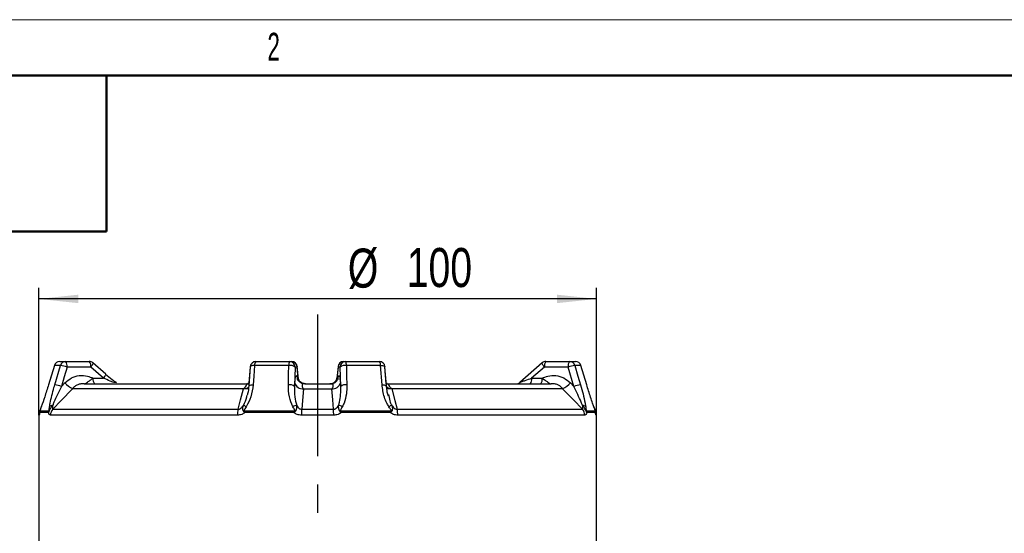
# Model space of a CAD drawing. Header units: millimetres. Extents: x 0 to 420, y 0 to 297.
# Tile 5 of 15: x 82 to 170, y 251 to 297. Entities that reach past the tile are written whole.
import ezdxf

# ---------------------------------------------------------------- set-up
doc = ezdxf.new("R2010")
doc.units = ezdxf.units.MM
doc.linetypes.add('CENTERX2', pattern=[20.32, 12.7, -2.54, 2.54, -2.54])
doc.layers.add('ОСЕВЫЕ', color=7, linetype='Continuous')
doc.layers.add('ОСНОВНОЙ', color=7, linetype='Continuous', lineweight=25)
doc.styles.add('SLDTEXTSTYLE0', font='TXT', dxfattribs={"width": 0.605, "bigfont": 'bigfont'})
doc.styles.add('SLDTEXTSTYLE2', font='TXT', dxfattribs={"width": 0.605})
doc.styles.add('SLDTEXTSTYLE4', font='TXT', dxfattribs={"width": 0.75})
doc.dimstyles.new('SLDDIMSTYLE0', dxfattribs={"dimtxt": 3.5, "dimasz": 3.556, "dimexe": 0, "dimexo": 0.0625, "dimgap": 0.875, "dimtad": 1, "dimdec": 0, "dimlfac": 2, "dimrnd": 1e-09, "dimzin": 12, "dimdsep": 46, "dimtxsty": 'SLDTEXTSTYLE4', "dimsah": 1, "dimcen": 0.09, "dimadec": 0, "dimazin": 3, "dimtfac": 1, "dimtdec": 0, "dimtofl": 0, "dimtmove": 0, "dimatfit": 3, "dimfxl": 0, "dimfrac": 2, "dimtolj": 1, "dimtzin": 12, "dimarcsym": 0})

# ---------------------------------------------------------------- blocks, each defined once
blk = doc.blocks.new('_D_3')
at = {"layer": 'ОСЕВЫЕ'}
for p, q in [((83.923, 261.541), (83.923, 272.965)), ((133.923, 261.541), (133.923, 272.965)), ((133.923, 271.965), (83.923, 271.965))]:
    blk.add_line(p, q, dxfattribs=at)
for points in [[(83.923, 271.965), (87.479, 271.584), (87.479, 272.346)], [(133.923, 271.965), (130.367, 272.346), (130.367, 271.584)]]:
    blk.add_solid(points, dxfattribs=at)
at = {"layer": 'ОСЕВЫЕ', "char_height": 3.5, "attachment_point": 1, "style": 'SLDTEXTSTYLE4'}
for s, insert in [('%%c', (111.635, 276.477)), ('100', (116.913, 276.53))]:
    blk.add_mtext(s, dxfattribs=dict(at, insert=insert))

msp = doc.modelspace()

# ---------------------------------------------------------------- linework, layer by layer
at = {"color": 7, "linetype": 'Continuous', "lineweight": 18}
msp.add_line((0, 297), (420, 297), dxfattribs=at)
at = {"color": 7, "linetype": 'Continuous', "lineweight": 50}
for p, q in [((415, 292), (20, 292)), ((90, 278), (90, 292)), ((20, 278), (90, 278))]:
    msp.add_line(p, q, dxfattribs=at)
at = {"color": 7, "linetype": 'Continuous', "lineweight": 25}
for p, q in [((85.328, 265.997), (84.801, 264.268)), ((85.328, 265.997), (84.801, 264.268)), ((85.872, 265.998), (85.331, 265.998)), ((85.362, 264.269), (85.872, 265.998)), ((85.806, 266.352), (86.337, 266.352)), ((86.337, 266.352), (88.46, 266.352)), ((88.589, 265.852), (86.466, 265.852)), ((89.737, 264.852), (88.589, 265.852)), ((89.936, 265.229), (88.788, 266.229)), ((102.891, 265.891), (102.754, 264.162)), ((102.891, 265.891), (102.773, 264.41)), ((106.347, 265.998), (103.275, 265.998)), ((103.389, 266.352), (106.399, 266.352)), ((106.399, 266.352), (106.591, 266.352)), ((106.897, 265.852), (106.851, 264.122)), ((107.089, 265.852), (106.897, 265.852)), ((107.191, 264.903), (107.088, 265.903)), ((107.202, 264.805), (107.088, 265.903)), ((107.192, 264.852), (107.089, 265.852)), ((110.759, 265.903), (110.645, 264.805)), ((110.758, 265.852), (110.655, 264.852)), ((110.95, 265.852), (110.758, 265.852)), ((110.996, 264.122), (110.95, 265.852)), ((111.256, 266.352), (111.448, 266.352)), ((111.448, 266.352), (114.458, 266.352)), ((114.572, 265.998), (111.5, 265.998)), ((114.709, 264.269), (114.572, 265.998)), ((115.093, 264.162), (114.956, 265.891)), ((115.078, 264.352), (114.956, 265.891)), ((129.058, 266.229), (127.046, 264.475)), ((129.058, 266.229), (127.048, 264.477)), ((129.258, 265.852), (128.11, 264.852)), ((131.381, 265.852), (129.258, 265.852)), ((129.387, 266.352), (131.51, 266.352)), ((131.891, 264.122), (131.381, 265.852)), ((131.51, 266.352), (132.041, 266.352)), ((132.516, 265.998), (131.975, 265.998)), ((133.043, 264.269), (132.516, 265.998)), ((133.046, 264.268), (132.519, 265.997)), ((88.799, 264.852), (89.737, 264.852)), ((107.108, 264.852), (107.192, 264.852)), ((107.115, 264.756), (107.108, 264.852)), ((107.191, 264.903), (107.192, 264.852)), ((110.655, 264.852), (110.739, 264.852)), ((128.11, 264.852), (129.048, 264.852)), ((84.801, 264.268), (84.804, 264.269)), ((85.956, 264.122), (86.265, 264.443)), ((102.281, 263.912), (86.967, 263.912)), ((87.997, 264.352), (102.54, 264.352)), ((102.721, 263.912), (102.281, 263.912)), ((102.773, 264.41), (102.675, 264.38)), ((106.851, 264.122), (106.879, 264.443)), ((107.655, 263.912), (110.191, 263.912)), ((107.71, 264.367), (107.704, 264.368)), ((107.765, 264.352), (110.082, 264.352)), ((110.147, 264.352), (110.238, 264.36)), ((110.968, 264.443), (110.996, 264.122)), ((115.172, 264.383), (115.073, 264.411)), ((115.566, 263.912), (115.141, 263.912)), ((115.307, 264.352), (129.85, 264.352)), ((130.88, 263.912), (115.566, 263.912)), ((131.582, 264.443), (131.891, 264.122)), ((133.043, 264.269), (133.046, 264.268)), ((115.265, 263.388), (115.297, 263.263)), ((84.164, 262.32), (84.158, 262.298)), ((133.689, 262.298), (133.683, 262.32)), ((83.923, 261.541), (83.923, 244.852)), ((84.788, 261.777), (84.014, 261.777)), ((84.036, 261.923), (84.809, 261.923)), ((101.74, 261.541), (84.978, 261.541)), ((85.188, 262.071), (101.803, 262.071)), ((106.793, 261.777), (102.406, 261.777)), ((102.411, 261.923), (106.795, 261.923)), ((110.363, 261.541), (107.484, 261.541)), ((107.496, 262.071), (110.351, 262.071)), ((111.052, 261.923), (115.435, 261.923)), ((115.441, 261.777), (111.054, 261.777)), ((116.044, 262.071), (132.659, 262.071)), ((132.869, 261.541), (116.107, 261.541)), ((133.038, 261.923), (133.811, 261.923)), ((133.833, 261.777), (133.059, 261.777)), ((133.767, 262.087), (133.798, 262)), ((133.923, 244.852), (133.923, 261.541))]:
    msp.add_line(p, q, dxfattribs=at)
at = {"color": 8, "linetype": 'Continuous', "lineweight": 25}
for p, q in [((85.328, 265.997), (85.331, 265.998)), ((107.088, 265.903), (107.089, 265.852)), ((110.759, 265.903), (110.758, 265.852)), ((132.516, 265.998), (132.519, 265.997)), ((110.658, 264.802), (110.655, 264.852)), ((110.739, 264.852), (110.731, 264.751)), ((110.157, 264.352), (110.242, 264.359)), ((83.965, 261.541), (83.923, 261.541)), ((133.923, 261.541), (133.882, 261.541))]:
    msp.add_line(p, q, dxfattribs=at)
at = {"color": 7, "linetype": 'Continuous', "lineweight": 25, "flags": 128}
for points in [[(85.331, 265.998), (85.039, 265.042), (84.804, 264.269)], [(86.466, 265.852), (86.208, 264.977), (85.956, 264.122)], [(103.275, 265.998), (103.199, 265.042), (103.138, 264.269)], [(106.301, 264.269), (106.327, 265.225), (106.347, 265.998)], [(111.5, 265.998), (111.525, 265.042), (111.546, 264.269)], [(131.975, 265.998), (132.257, 265.042), (132.485, 264.269)], [(86.967, 263.912), (85.942, 262.852), (85.188, 262.071)], [(90.655, 264.469), (90.692, 264.49), (90.728, 264.504), (90.762, 264.513), (90.793, 264.516), (90.821, 264.513), (90.845, 264.504), (90.866, 264.49), (90.883, 264.469)], [(101.803, 262.071), (102.022, 262.912), (102.281, 263.912)], [(107.655, 263.912), (107.564, 262.852), (107.496, 262.071)], [(110.351, 262.071), (110.278, 262.912), (110.191, 263.912)], [(115.566, 263.912), (115.841, 262.852), (116.044, 262.071)], [(132.659, 262.071), (131.847, 262.912), (130.88, 263.912)]]:
    msp.add_lwpolyline(points, dxfattribs=at)
at = {"color": 8, "linetype": 'Continuous', "lineweight": 25, "flags": 128}
for points in [[(88.589, 265.852), (88.647, 265.926), (88.698, 265.997), (88.739, 266.062), (88.77, 266.12), (88.79, 266.168), (88.797, 266.203), (88.791, 266.226), (88.788, 266.229)], [(103.275, 265.998), (103.182, 265.996), (103.096, 265.988), (103.022, 265.974), (102.963, 265.956), (102.92, 265.934), (102.896, 265.908), (102.891, 265.891)], [(114.572, 265.998), (114.665, 265.996), (114.751, 265.988), (114.825, 265.974), (114.884, 265.956), (114.927, 265.934), (114.951, 265.908), (114.956, 265.891)], [(129.258, 265.852), (129.2, 265.926), (129.149, 265.997), (129.108, 266.062), (129.077, 266.12), (129.057, 266.168), (129.05, 266.203), (129.056, 266.226), (129.059, 266.229)], [(89.737, 264.852), (89.794, 264.926), (89.845, 264.997), (89.886, 265.062), (89.918, 265.12), (89.937, 265.168), (89.944, 265.203), (89.938, 265.226), (89.936, 265.229)], [(102.754, 264.161), (102.759, 264.179), (102.783, 264.205), (102.826, 264.227), (102.885, 264.245), (102.959, 264.258), (103.045, 264.266), (103.138, 264.269)], [(114.709, 264.269), (114.802, 264.266), (114.888, 264.258), (114.962, 264.245), (115.021, 264.227), (115.064, 264.205), (115.088, 264.179), (115.093, 264.161)]]:
    msp.add_lwpolyline(points, dxfattribs=at)
at = {"color": 7, "linetype": 'Continuous', "lineweight": 25}
for centre, radius, start, end in [((85.806, 265.852), 0.5, 90, 163.06644), ((85.807, 265.854), 0.497, 90.10588, 163.22835), ((86.341, 265.864), 0.488, 90.53129, 164.08196), ((85.399, 262.793), 3.24, 70.76182, 81.59329), ((85.886, 265.968), 0.592, 348.63095, 40.39069), ((88.46, 265.852), 0.5, 48.92571, 90), ((88.009, 265.968), 0.592, 348.63095, 40.39069), ((103.389, 265.852), 0.5, 90, 175.47721), ((103.696, 266.058), 0.425, 136.26513, 188.08213), ((107.105, 266.067), 0.761, 158.06348, 185.2474), ((106.458, 265.307), 0.699, 51.11695, 99.12896), ((106.398, 265.853), 0.499, 359.89099, 89.89057), ((106.591, 265.852), 0.5, 5.91058, 90), ((106.59, 265.853), 0.499, 359.89099, 89.89057), ((111.257, 265.853), 0.499, 90.10943, 180.10901), ((111.256, 265.852), 0.5, 90, 174.08942), ((111.449, 265.853), 0.499, 90.10943, 180.10901), ((111.389, 265.307), 0.699, 80.87104, 128.88305), ((110.742, 266.067), 0.761, 354.7526, 21.93652), ((114.458, 265.852), 0.5, 4.52279, 90), ((114.151, 266.058), 0.425, 351.91787, 43.73487), ((129.387, 265.852), 0.5, 90, 131.07429), ((129.838, 265.968), 0.592, 139.60931, 191.36905), ((131.961, 265.968), 0.592, 139.60931, 191.36905), ((132.448, 262.793), 3.24, 98.40671, 109.23818), ((131.506, 265.864), 0.488, 15.91804, 89.46871), ((132.041, 265.852), 0.5, 16.93356, 90), ((132.04, 265.854), 0.497, 16.77165, 89.89412), ((89.379, 264.735), 0.592, 168.63095, 220.39069), ((110.147, 264.852), 0.5, 298.66308, 354.43752), ((127.53, 264.735), 0.592, 319.60931, 11.36905), ((128.468, 264.735), 0.592, 319.60931, 11.36905), ((84.888, 261.062), 3.242, 70.7645, 81.58818), ((87.75, 265.678), 1.931, 219.75545, 246.08414), ((106.412, 263.578), 0.699, 51.11132, 99.12283), ((107.584, 264.641), 0.732, 195.71927, 275.61385), ((110.263, 264.641), 0.732, 264.38616, 344.28073), ((111.435, 263.578), 0.699, 80.87717, 128.88868), ((126.718, 264.852), 0.5, 270.00092, 311.1217), ((130.097, 265.678), 1.931, 293.91586, 320.24455), ((132.959, 261.062), 3.242, 98.41182, 109.2355), ((85.193, 262.012), 0.413, 92.37609, 136.19287), ((101.783, 261.109), 1.405, 57.74269, 69.36945), ((107.282, 261.294), 1.155, 101.75779, 119.62826), ((110.565, 261.294), 1.155, 60.37174, 78.24221), ((116.064, 261.109), 1.405, 110.63055, 122.25731), ((132.654, 262.012), 0.413, 43.80713, 87.62391), ((84.673, 261.541), 0.75, 152.01867, 180), ((84.516, 261.777), 0.502, 163.06902, 180.00105), ((85.305, 261.777), 0.517, 163.57903, 180.00959), ((85.744, 261.544), 0.767, 136.51896, 180.19991), ((103.75, 261.571), 2.01, 165.57815, 180.84759), ((104.254, 261.778), 1.848, 175.50315, 180.03673), ((112.435, 261.778), 5.642, 178.5288, 180.01282), ((117.25, 261.573), 9.767, 177.0771, 180.18949), ((100.597, 261.573), 9.767, 359.81051, 2.9229), ((105.412, 261.778), 5.642, 359.98718, 1.4712), ((113.593, 261.778), 1.848, 359.96327, 4.49685), ((114.097, 261.571), 2.01, 359.15241, 14.42185), ((132.102, 261.544), 0.767, 359.80009, 43.48104), ((132.542, 261.777), 0.517, 359.99041, 16.42097), ((133.331, 261.777), 0.502, 359.99895, 16.93098), ((133.173, 261.541), 0.75, 0, 28.81028)]:
    msp.add_arc(centre, radius, start, end, dxfattribs=at)
at = {"color": 8, "linetype": 'Continuous', "lineweight": 25}
for centre, radius, start, end in [((110.154, 264.852), 0.501, 316.24882, 0.01808), ((102.298, 264.611), 0.699, 268.61105, 308.33766), ((110.516, 264.346), 0.17, 89.22123, 133.56526), ((115.527, 264.529), 0.617, 217.68503, 273.5765), ((84.716, 261.541), 0.751, 160.73323, 180.00087), ((133.131, 261.541), 0.751, 359.99911, 19.52757)]:
    msp.add_arc(centre, radius, start, end, dxfattribs=at)
at = {"color": 7, "linetype": 'Continuous', "lineweight": 25}
for points, knots in [([(86.265, 264.443), (86.455, 264.604), (86.835, 264.927), (87.559, 265.126), (88.241, 265.098), (88.632, 264.925), (88.799, 264.852)], [0, 0, 0, 0, 0.267398, 0.534792, 0.802277, 1, 1, 1, 1]), ([(87.997, 264.352), (87.997, 264.352), (88.019, 264.352), (88.061, 264.36), (88.148, 264.401), (88.244, 264.471), (88.397, 264.585), (88.561, 264.705), (88.73, 264.809), (88.799, 264.852)], [0, 0, 0, 0, 0.004045, 0.129668, 0.253457, 0.487985, 0.568639, 0.824897, 1, 1, 1, 1]), ([(90.655, 264.469), (90.543, 264.514), (90.233, 264.637), (89.93, 264.768), (89.737, 264.852)], [0, 0, 0, 0, 0.36018, 1, 1, 1, 1]), ([(89.92, 265.234), (90.12, 265.063), (90.441, 264.79), (90.762, 264.557), (90.883, 264.469)], [0, 0, 0, 0, 0.624415, 1, 1, 1, 1]), ([(106.879, 264.443), (106.896, 264.604), (106.93, 264.927), (106.996, 265.126), (107.057, 265.098), (107.093, 264.925), (107.108, 264.852)], [0, 0, 0, 0, 0.267398, 0.534792, 0.802277, 1, 1, 1, 1]), ([(107.704, 264.368), (107.641, 264.372), (107.501, 264.382), (107.325, 264.488), (107.198, 264.614), (107.132, 264.72), (107.106, 264.78), (107.1, 264.803), (107.101, 264.797), (107.101, 264.796)], [0, 0, 0, 0, 0.175119, 0.388803, 0.566777, 0.714759, 0.841414, 0.979336, 1, 1, 1, 1]), ([(107.448, 264.469), (107.397, 264.514), (107.257, 264.637), (107.217, 264.768), (107.192, 264.852)], [0, 0, 0, 0, 0.36018, 1, 1, 1, 1]), ([(110.745, 264.792), (110.745, 264.794), (110.747, 264.801), (110.736, 264.765), (110.693, 264.678), (110.588, 264.543), (110.404, 264.405), (110.239, 264.374), (110.156, 264.358)], [0, 0, 0, 0, 0.052693, 0.205365, 0.349688, 0.528353, 0.761143, 1, 1, 1, 1]), ([(110.399, 264.469), (110.45, 264.514), (110.59, 264.637), (110.63, 264.768), (110.655, 264.852)], [0, 0, 0, 0, 0.36018, 1, 1, 1, 1]), ([(110.739, 264.852), (110.754, 264.925), (110.79, 265.098), (110.851, 265.126), (110.916, 264.927), (110.951, 264.604), (110.968, 264.443)], [0, 0, 0, 0, 0.197723, 0.465208, 0.732602, 1, 1, 1, 1]), ([(129.048, 264.852), (129.214, 264.925), (129.606, 265.098), (130.288, 265.126), (131.012, 264.927), (131.392, 264.604), (131.582, 264.443)], [0, 0, 0, 0, 0.197723, 0.465208, 0.732602, 1, 1, 1, 1]), ([(129.048, 264.852), (129.117, 264.809), (129.286, 264.705), (129.45, 264.585), (129.603, 264.471), (129.698, 264.401), (129.786, 264.36), (129.828, 264.352), (129.849, 264.352), (129.85, 264.352)], [0, 0, 0, 0, 0.175103, 0.431361, 0.512015, 0.746543, 0.870332, 0.995955, 1, 1, 1, 1]), ([(84.804, 264.269), (84.69, 263.9), (84.477, 263.215), (84.259, 262.587), (84.158, 262.298)], [0, 0, 0, 0, 0.538222, 1, 1, 1, 1]), ([(84.895, 262.298), (84.912, 262.404), (84.962, 262.722), (85.097, 263.31), (85.245, 263.867), (85.339, 264.19), (85.362, 264.269)], [0, 0, 0, 0, 0.1760278, 0.5249782, 0.8847684, 1, 1, 1, 1]), ([(85.956, 264.122), (85.72, 263.642), (85.436, 263.063), (85.214, 262.517), (85.176, 262.424)], [0, 0, 0, 0, 0.8305779, 1, 1, 1, 1]), ([(87.017, 263.986), (87.001, 263.962), (86.984, 263.938), (86.968, 263.913), (86.967, 263.912)], [0, 0, 0, 0, 0.95595, 1, 1, 1, 1]), ([(87.875, 264.352), (87.818, 264.35), (87.663, 264.345), (87.407, 264.281), (87.189, 264.16), (87.064, 264.047), (87.027, 263.999), (87.017, 263.986)], [0, 0, 0, 0, 0.171276, 0.463474, 0.769782, 0.935052, 1, 1, 1, 1]), ([(87.997, 264.352), (87.995, 264.352), (87.955, 264.352), (87.914, 264.352), (87.875, 264.352)], [0, 0, 0, 0, 0.04225, 1, 1, 1, 1]), ([(102.281, 263.912), (102.283, 263.913), (102.312, 263.938), (102.341, 263.962), (102.368, 263.986)], [0, 0, 0, 0, 0.04405, 1, 1, 1, 1]), ([(102.368, 263.986), (102.399, 264.019), (102.483, 264.112), (102.556, 264.245), (102.605, 264.326), (102.614, 264.35), (102.591, 264.351), (102.585, 264.352)], [0, 0, 0, 0, 0.158075, 0.435652, 0.730766, 0.918188, 1, 1, 1, 1]), ([(103.138, 264.269), (103.093, 263.9), (103.01, 263.215), (102.684, 262.587), (102.533, 262.298)], [0, 0, 0, 0, 0.538222, 1, 1, 1, 1]), ([(102.54, 264.352), (102.541, 264.352), (102.62, 264.352), (102.695, 264.352), (102.769, 264.352)], [0, 0, 0, 0, 0.0150548, 1, 1, 1, 1]), ([(102.745, 264.163), (102.729, 263.93), (102.71, 263.65), (102.622, 263.38), (102.607, 263.335)], [0, 0, 0, 0, 0.8338775, 1, 1, 1, 1]), ([(106.711, 262.298), (106.587, 262.587), (106.318, 263.215), (106.307, 263.9), (106.301, 264.269)], [0, 0, 0, 0, 0.461778, 1, 1, 1, 1]), ([(106.851, 264.122), (106.845, 263.807), (106.834, 263.231), (106.98, 262.676), (107.046, 262.424)], [0, 0, 0, 0, 0.546587, 1, 1, 1, 1]), ([(107.826, 264.352), (107.825, 264.352), (107.764, 264.352), (107.636, 264.364), (107.513, 264.433), (107.448, 264.469)], [0, 0, 0, 0, 0.006123, 0.479233, 1, 1, 1, 1]), ([(107.681, 264.352), (107.652, 264.35), (107.573, 264.345), (107.528, 264.281), (107.52, 264.16), (107.547, 264.047), (107.581, 263.999), (107.591, 263.986)], [0, 0, 0, 0, 0.171276, 0.463474, 0.769782, 0.935052, 1, 1, 1, 1]), ([(107.591, 263.986), (107.611, 263.962), (107.633, 263.938), (107.655, 263.913), (107.655, 263.912)], [0, 0, 0, 0, 0.95595, 1, 1, 1, 1]), ([(107.765, 264.352), (107.764, 264.352), (107.736, 264.352), (107.708, 264.352), (107.681, 264.352)], [0, 0, 0, 0, 0.04225, 1, 1, 1, 1]), ([(110.021, 264.352), (110.022, 264.352), (110.083, 264.352), (110.211, 264.364), (110.334, 264.433), (110.399, 264.469)], [0, 0, 0, 0, 0.006123, 0.479233, 1, 1, 1, 1]), ([(110.166, 264.352), (110.139, 264.352), (110.111, 264.352), (110.083, 264.352), (110.082, 264.352)], [0, 0, 0, 0, 0.95775, 1, 1, 1, 1]), ([(110.156, 264.358), (110.15, 264.356), (110.127, 264.349), (110.103, 264.356), (110.084, 264.361)], [0, 0, 0, 0, 0.236996, 1, 1, 1, 1]), ([(110.256, 263.986), (110.275, 264.019), (110.328, 264.112), (110.326, 264.245), (110.29, 264.326), (110.233, 264.35), (110.181, 264.351), (110.166, 264.352)], [0, 0, 0, 0, 0.1580749, 0.4356518, 0.7307658, 0.9181879, 1, 1, 1, 1]), ([(110.191, 263.912), (110.192, 263.913), (110.214, 263.938), (110.236, 263.962), (110.256, 263.986)], [0, 0, 0, 0, 0.04405, 1, 1, 1, 1]), ([(110.801, 262.424), (110.83, 262.517), (111.004, 263.063), (110.999, 263.642), (110.996, 264.122)], [0, 0, 0, 0, 0.169422, 1, 1, 1, 1]), ([(111.546, 264.269), (111.54, 263.993), (111.527, 263.434), (111.372, 262.765), (111.19, 262.404), (111.136, 262.298)], [0, 0, 0, 0, 0.405379, 0.823899, 1, 1, 1, 1]), ([(115.314, 262.298), (115.251, 262.404), (114.987, 262.847), (114.793, 263.528), (114.729, 264.086), (114.709, 264.269)], [0, 0, 0, 0, 0.176205, 0.731471, 1, 1, 1, 1]), ([(115.078, 264.352), (115.152, 264.352), (115.227, 264.352), (115.306, 264.352), (115.307, 264.352)], [0, 0, 0, 0, 0.984945, 1, 1, 1, 1]), ([(115.265, 263.253), (115.229, 263.37), (115.137, 263.669), (115.117, 263.976), (115.105, 264.162)], [0, 0, 0, 0, 0.3910845, 1, 1, 1, 1]), ([(115.262, 264.352), (115.252, 264.35), (115.224, 264.345), (115.27, 264.281), (115.341, 264.16), (115.415, 264.047), (115.465, 263.999), (115.479, 263.986)], [0, 0, 0, 0, 0.171276, 0.463474, 0.769782, 0.935052, 1, 1, 1, 1]), ([(115.479, 263.986), (115.506, 263.962), (115.535, 263.938), (115.564, 263.913), (115.566, 263.912)], [0, 0, 0, 0, 0.95595, 1, 1, 1, 1]), ([(127.049, 264.469), (127.045, 264.47), (127.042, 264.471), (127.046, 264.475), (127.046, 264.475)], [0, 0, 0, 0, 0.94628, 1, 1, 1, 1]), ([(129.972, 264.352), (129.933, 264.352), (129.892, 264.352), (129.852, 264.352), (129.85, 264.352)], [0, 0, 0, 0, 0.95775, 1, 1, 1, 1]), ([(130.83, 263.986), (130.801, 264.019), (130.723, 264.112), (130.519, 264.245), (130.279, 264.326), (130.087, 264.35), (129.999, 264.351), (129.972, 264.352)], [0, 0, 0, 0, 0.158075, 0.435652, 0.730766, 0.918188, 1, 1, 1, 1]), ([(130.88, 263.912), (130.879, 263.913), (130.863, 263.938), (130.846, 263.962), (130.83, 263.986)], [0, 0, 0, 0, 0.04405, 1, 1, 1, 1]), ([(132.671, 262.424), (132.633, 262.517), (132.411, 263.063), (132.127, 263.642), (131.891, 264.122)], [0, 0, 0, 0, 0.1694221, 1, 1, 1, 1]), ([(132.485, 264.269), (132.563, 263.993), (132.722, 263.434), (132.878, 262.765), (132.935, 262.404), (132.952, 262.298)], [0, 0, 0, 0, 0.405379, 0.823899, 1, 1, 1, 1]), ([(133.689, 262.298), (133.651, 262.404), (133.494, 262.847), (133.271, 263.528), (133.099, 264.086), (133.043, 264.269)], [0, 0, 0, 0, 0.176205, 0.731471, 1, 1, 1, 1]), ([(84.164, 262.32), (84.138, 262.248), (84.103, 262.152), (84.061, 262.029), (84.031, 261.941), (84.023, 261.883), (84.019, 261.846)], [0, 0, 0, 0, 0.492246, 0.656097, 0.787237, 1, 1, 1, 1]), ([(84.158, 262.298), (84.135, 262.234), (84.101, 262.138), (84.063, 262.031), (84.046, 261.978), (84.04, 261.957), (84.036, 261.943), (84.034, 261.933), (84.034, 261.924), (84.035, 261.924), (84.036, 261.923)], [0, 0, 0, 0, 0.476558, 0.718001, 0.781321, 0.817749, 0.850365, 0.883007, 0.923783, 1, 1, 1, 1]), ([(85.176, 262.424), (85.139, 262.379), (85.075, 262.298), (84.983, 262.16), (84.919, 262.047), (84.877, 261.964), (84.856, 261.922), (84.839, 261.886), (84.822, 261.849), (84.804, 261.811), (84.794, 261.789), (84.788, 261.777)], [0, 0, 0, 0, 0.217721, 0.386056, 0.607334, 0.685198, 0.733994, 0.791524, 0.846171, 0.917838, 1, 1, 1, 1]), ([(84.809, 261.923), (84.812, 261.924), (84.817, 261.924), (84.825, 261.932), (84.833, 261.942), (84.839, 261.955), (84.845, 261.973), (84.857, 262.02), (84.867, 262.087), (84.88, 262.186), (84.889, 262.256), (84.895, 262.298)], [0, 0, 0, 0, 0.066203, 0.114958, 0.147346, 0.179724, 0.208749, 0.26263, 0.478189, 0.690035, 1, 1, 1, 1]), ([(85.176, 262.424), (85.167, 262.371), (85.148, 262.256), (85.144, 262.134), (85.162, 262.077), (85.181, 262.073), (85.188, 262.071)], [0, 0, 0, 0, 0.315322, 0.678774, 0.869092, 1, 1, 1, 1]), ([(101.803, 262.071), (101.84, 262.075), (101.904, 262.08), (102.033, 262.142), (102.163, 262.256), (102.241, 262.371), (102.278, 262.424)], [0, 0, 0, 0, 0.181686, 0.321178, 0.684656, 1, 1, 1, 1]), ([(102.406, 261.777), (102.384, 261.791), (102.349, 261.813), (102.31, 261.853), (102.283, 261.889), (102.261, 261.927), (102.242, 261.975), (102.221, 262.066), (102.224, 262.228), (102.258, 262.351), (102.278, 262.424)], [0, 0, 0, 0, 0.095996, 0.157174, 0.212625, 0.270564, 0.330612, 0.417393, 0.652408, 1, 1, 1, 1]), ([(102.533, 262.298), (102.489, 262.234), (102.424, 262.138), (102.353, 262.031), (102.338, 261.978), (102.339, 261.957), (102.346, 261.943), (102.359, 261.933), (102.381, 261.924), (102.399, 261.924), (102.411, 261.923)], [0, 0, 0, 0, 0.476558, 0.718001, 0.781321, 0.817749, 0.850365, 0.883007, 0.923783, 1, 1, 1, 1]), ([(106.795, 261.923), (106.797, 261.923), (106.811, 261.923), (106.832, 261.926), (106.855, 261.935), (106.868, 261.947), (106.875, 261.963), (106.877, 261.987), (106.869, 262.015), (106.847, 262.066), (106.793, 262.159), (106.744, 262.242), (106.711, 262.298)], [0, 0, 0, 0, 0.011058, 0.086943, 0.128779, 0.15992, 0.195581, 0.230774, 0.311103, 0.384847, 0.582949, 1, 1, 1, 1]), ([(107.046, 262.424), (107.046, 262.361), (107.045, 262.262), (107.027, 262.134), (107.007, 262.05), (106.987, 261.993), (106.962, 261.941), (106.937, 261.902), (106.906, 261.864), (106.863, 261.822), (106.823, 261.794), (106.796, 261.779), (106.793, 261.777)], [0, 0, 0, 0, 0.2995879, 0.4713255, 0.5484306, 0.6512369, 0.7065392, 0.76904, 0.8233744, 0.8887517, 0.9871251, 1, 1, 1, 1]), ([(107.046, 262.424), (107.078, 262.371), (107.145, 262.256), (107.273, 262.134), (107.403, 262.077), (107.469, 262.073), (107.496, 262.071)], [0, 0, 0, 0, 0.3153217, 0.6787736, 0.8690918, 1, 1, 1, 1]), ([(110.351, 262.071), (110.388, 262.075), (110.455, 262.08), (110.582, 262.142), (110.702, 262.256), (110.769, 262.371), (110.801, 262.424)], [0, 0, 0, 0, 0.181686, 0.321178, 0.684656, 1, 1, 1, 1]), ([(111.054, 261.777), (111.031, 261.791), (110.994, 261.813), (110.951, 261.853), (110.92, 261.889), (110.893, 261.927), (110.868, 261.975), (110.832, 262.066), (110.803, 262.228), (110.801, 262.351), (110.801, 262.424)], [0, 0, 0, 0, 0.0959959, 0.1571742, 0.2126248, 0.2705642, 0.3306118, 0.4173933, 0.6524081, 1, 1, 1, 1]), ([(111.136, 262.298), (111.098, 262.234), (111.041, 262.138), (110.979, 262.031), (110.97, 261.978), (110.973, 261.957), (110.982, 261.943), (110.997, 261.933), (111.02, 261.924), (111.039, 261.924), (111.052, 261.923)], [0, 0, 0, 0, 0.476558, 0.718001, 0.781321, 0.817749, 0.850365, 0.883007, 0.923783, 1, 1, 1, 1]), ([(115.435, 261.923), (115.437, 261.923), (115.451, 261.923), (115.471, 261.926), (115.492, 261.935), (115.504, 261.947), (115.509, 261.963), (115.508, 261.987), (115.497, 262.015), (115.471, 262.066), (115.409, 262.159), (115.352, 262.242), (115.314, 262.298)], [0, 0, 0, 0, 0.011058, 0.086943, 0.128779, 0.15992, 0.195581, 0.230774, 0.311103, 0.384847, 0.582949, 1, 1, 1, 1]), ([(115.569, 262.424), (115.587, 262.361), (115.615, 262.262), (115.625, 262.134), (115.62, 262.05), (115.61, 261.993), (115.592, 261.941), (115.573, 261.902), (115.546, 261.864), (115.508, 261.822), (115.47, 261.794), (115.444, 261.779), (115.441, 261.777)], [0, 0, 0, 0, 0.299588, 0.471326, 0.548431, 0.651237, 0.706539, 0.76904, 0.823374, 0.888752, 0.987125, 1, 1, 1, 1]), ([(115.569, 262.424), (115.606, 262.371), (115.684, 262.256), (115.822, 262.134), (115.953, 262.077), (116.017, 262.073), (116.044, 262.071)], [0, 0, 0, 0, 0.315322, 0.678774, 0.869092, 1, 1, 1, 1]), ([(132.659, 262.071), (132.669, 262.075), (132.687, 262.08), (132.703, 262.142), (132.699, 262.256), (132.68, 262.371), (132.671, 262.424)], [0, 0, 0, 0, 0.181686, 0.321178, 0.684656, 1, 1, 1, 1]), ([(133.059, 261.777), (133.052, 261.791), (133.042, 261.813), (133.023, 261.853), (133.006, 261.889), (132.988, 261.927), (132.965, 261.975), (132.918, 262.066), (132.825, 262.228), (132.729, 262.351), (132.671, 262.424)], [0, 0, 0, 0, 0.095996, 0.157174, 0.212625, 0.270564, 0.330612, 0.417393, 0.652408, 1, 1, 1, 1]), ([(132.952, 262.298), (132.96, 262.234), (132.973, 262.138), (132.988, 262.031), (133, 261.978), (133.007, 261.957), (133.014, 261.943), (133.021, 261.933), (133.029, 261.924), (133.034, 261.924), (133.038, 261.923)], [0, 0, 0, 0, 0.476558, 0.718001, 0.781321, 0.817749, 0.850365, 0.883007, 0.923783, 1, 1, 1, 1]), ([(133.796, 261.997), (133.791, 262.013), (133.778, 262.052), (133.746, 262.145), (133.714, 262.234), (133.689, 262.304), (133.683, 262.32)], [0, 0, 0, 0, 0.134441, 0.329862, 0.851991, 1, 1, 1, 1]), ([(133.811, 261.923), (133.811, 261.923), (133.812, 261.923), (133.813, 261.926), (133.812, 261.935), (133.81, 261.947), (133.805, 261.963), (133.798, 261.987), (133.789, 262.015), (133.771, 262.066), (133.738, 262.159), (133.709, 262.242), (133.689, 262.298)], [0, 0, 0, 0, 0.011058, 0.086943, 0.128779, 0.15992, 0.195581, 0.230774, 0.311103, 0.384847, 0.582949, 1, 1, 1, 1]), ([(84.014, 261.777), (84.006, 261.715), (83.989, 261.58), (83.973, 261.555), (83.965, 261.541)], [0, 0, 0, 0, 0.4626384, 1, 1, 1, 1]), ([(84.012, 261.831), (84.01, 261.812), (84.005, 261.767), (84.003, 261.757), (84.001, 261.752)], [0, 0, 0, 0, 0.413747, 1, 1, 1, 1]), ([(84.014, 261.777), (84.013, 261.791), (84.011, 261.811), (84.014, 261.838), (84.015, 261.847)], [0, 0, 0, 0, 0.671947, 1, 1, 1, 1]), ([(84.978, 261.541), (84.94, 261.555), (84.869, 261.58), (84.814, 261.715), (84.788, 261.777)], [0, 0, 0, 0, 0.5373616, 1, 1, 1, 1]), ([(102.406, 261.777), (102.312, 261.715), (102.108, 261.58), (101.869, 261.555), (101.74, 261.541)], [0, 0, 0, 0, 0.4626384, 1, 1, 1, 1]), ([(107.484, 261.541), (107.35, 261.555), (107.101, 261.58), (106.89, 261.715), (106.793, 261.777)], [0, 0, 0, 0, 0.537362, 1, 1, 1, 1]), ([(111.054, 261.777), (110.956, 261.715), (110.746, 261.58), (110.497, 261.555), (110.363, 261.541)], [0, 0, 0, 0, 0.462638, 1, 1, 1, 1]), ([(116.107, 261.541), (115.978, 261.555), (115.739, 261.58), (115.535, 261.715), (115.441, 261.777)], [0, 0, 0, 0, 0.5373616, 1, 1, 1, 1]), ([(133.059, 261.777), (133.033, 261.715), (132.978, 261.58), (132.907, 261.555), (132.869, 261.541)], [0, 0, 0, 0, 0.462638, 1, 1, 1, 1]), ([(133.83, 261.848), (133.829, 261.863), (133.824, 261.908), (133.809, 261.958), (133.798, 261.992), (133.796, 261.997)], [0, 0, 0, 0, 0.300389, 0.890594, 1, 1, 1, 1]), ([(133.798, 262), (133.804, 261.979), (133.812, 261.952), (133.818, 261.929), (133.82, 261.923)], [0, 0, 0, 0, 0.738649, 1, 1, 1, 1]), ([(133.845, 261.754), (133.845, 261.753), (133.846, 261.751), (133.84, 261.785), (133.833, 261.837), (133.827, 261.899), (133.825, 261.918)], [0, 0, 0, 0, 0.079367, 0.359172, 0.798873, 1, 1, 1, 1]), ([(133.832, 261.848), (133.832, 261.841), (133.836, 261.816), (133.835, 261.794), (133.833, 261.779), (133.833, 261.777)], [0, 0, 0, 0, 0.228046, 0.910661, 1, 1, 1, 1]), ([(133.882, 261.541), (133.874, 261.555), (133.858, 261.58), (133.841, 261.715), (133.833, 261.777)], [0, 0, 0, 0, 0.537362, 1, 1, 1, 1])]:
    msp.add_open_spline(points, degree=3, knots=knots, dxfattribs=at)
at = {"color": 8, "linetype": 'Continuous', "lineweight": 25}
for points, knots in [([(127.046, 264.475), (127.047, 264.475), (127.054, 264.481), (127.078, 264.492), (127.144, 264.521), (127.28, 264.572), (127.612, 264.689), (127.914, 264.788), (128.11, 264.852)], [0, 0, 0, 0, 0.008912, 0.106962, 0.114795, 0.281347, 0.533334, 1, 1, 1, 1]), ([(102.54, 264.352), (102.542, 264.352), (102.6, 264.352), (102.678, 264.355), (102.752, 264.37), (102.771, 264.374)], [0, 0, 0, 0, 0.023353, 0.748607, 1, 1, 1, 1]), ([(110.174, 264.363), (110.125, 264.358), (110.074, 264.352), (110.023, 264.352), (110.021, 264.352)], [0, 0, 0, 0, 0.972772, 1, 1, 1, 1]), ([(115.076, 264.374), (115.095, 264.37), (115.168, 264.355), (115.247, 264.352), (115.305, 264.352), (115.307, 264.352)], [0, 0, 0, 0, 0.25135, 0.976646, 1, 1, 1, 1]), ([(102.278, 262.424), (102.395, 262.675), (102.536, 262.974), (102.596, 263.285), (102.606, 263.336)], [0, 0, 0, 0, 0.836663, 1, 1, 1, 1]), ([(115.297, 263.263), (115.332, 263.074), (115.386, 262.787), (115.523, 262.517), (115.569, 262.424)], [0, 0, 0, 0, 0.659075, 1, 1, 1, 1])]:
    msp.add_open_spline(points, degree=3, knots=knots, dxfattribs=at)
at = {"layer": 'ОСЕВЫЕ', "linetype": 'CENTERX2'}
msp.add_line((108.923, 270.576), (108.923, 54.466), dxfattribs=at)
at = {"layer": 'ОСНОВНОЙ', "linetype": 'Continuous', "lineweight": 18}
msp.add_line((20, 292), (415, 292), dxfattribs=at)

# ---------------------------------------------------------------- texts
at = {"color": 7, "linetype": 'Continuous', "lineweight": 0, "insert": (55.512, 282.262), "char_height": 5, "attachment_point": 2, "rotation": 180, "style": 'SLDTEXTSTYLE0'}
msp.add_mtext('INNOLevel серия N-Ex-HT', dxfattribs=at)
at = {"layer": 'ОСНОВНОЙ', "insert": (104.983, 295.823), "char_height": 2.5, "attachment_point": 2, "style": 'SLDTEXTSTYLE2'}
msp.add_mtext('2', dxfattribs=at)

# ---------------------------------------------------------------- dimensions: what is measured, and where the dimension line sits
at = {"layer": 'ОСЕВЫЕ'}
dim = msp.add_linear_dim(base=(83.923, 271.965), p1=(133.923, 261.541), p2=(83.923, 261.541), text='%%c<>', dimstyle='SLDDIMSTYLE0', dxfattribs=at)
dim.commit()
dim.dimension.update_dxf_attribs({"geometry": '_D_3', "text_midpoint": (118.153, 271.965), "dimtype": 160})

doc.saveas('drawing.dxf')
